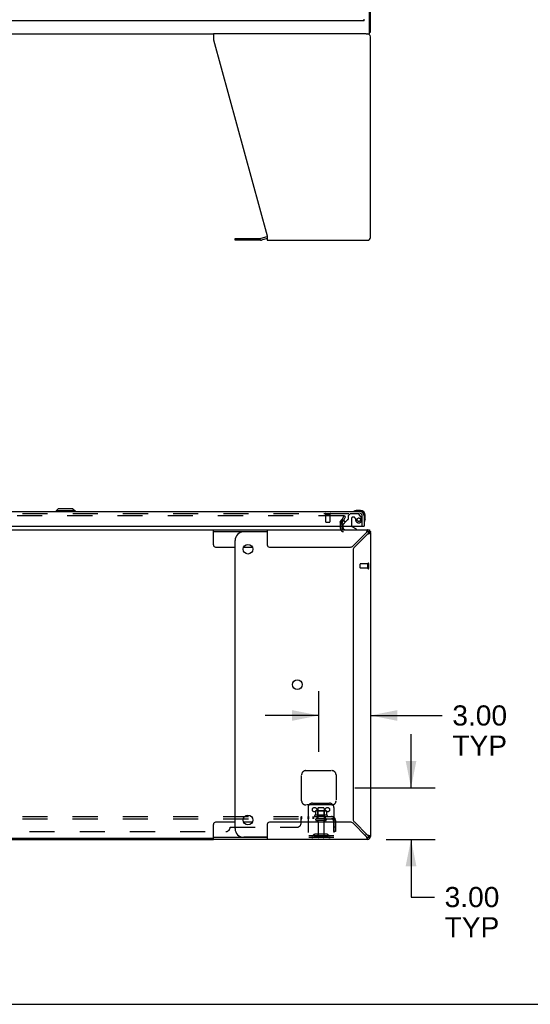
# Model space of a CAD drawing. Header units: inches. Extents: x 0 to 265, y 0 to 172.
# Tile 5 of 39: x 101 to 131, y 0 to 57. Entities that reach past the tile are written whole.
import ezdxf

# ---------------------------------------------------------------- set-up
doc = ezdxf.new("R2010")
doc.units = ezdxf.units.IN
doc.header["$LTSCALE"] = 14.592486
doc.header["$MEASUREMENT"] = 0
doc.linetypes.add('HIDDEN', pattern=[0.2, 0.1, -0.1])
doc.layers.get('0').update_dxf_attribs({"linetype": 'CONTINUOUS'})
for name, color, linetype in [('DEFAULT_2', 8, 'HIDDEN'), ('DIMENSIONS', 7, 'CONTINUOUS'), ('RIGHTHAND_DOOR_ASSEMBLY', 7, 'CONTINUOUS'), ('SUBPANEL', 7, 'CONTINUOUS')]:
    doc.layers.add(name, color=color, linetype=linetype)
doc.styles.get("Standard").update_dxf_attribs({"font": 'arial.ttf'})
doc.dimstyles.new('DIMSTYLE_1', dxfattribs={"dimtxt": 1.17052, "dimasz": 1.560694, "dimexe": 0.09, "dimexo": 0.07, "dimgap": 0.0375, "dimtad": 0, "dimtih": 1, "dimtoh": 1, "dimzin": 4, "dimdsep": 46, "dimtxsty": 'Standard', "dimblk": '_FILLED', "dimblk1": '_FILLED', "dimblk2": '_FILLED', "dimcen": 0.09, "dimadec": 3, "dimazin": 1, "dimtfac": 1, "dimtdec": 3, "dimtofl": 0, "dimtmove": 0, "dimatfit": 3, "dimldrblk": '_FILLED', "dimfxl": 0, "dimtolj": 1, "dimtzin": 4, "dimarcsym": 0})

# ---------------------------------------------------------------- blocks, each defined once
blk = doc.blocks.new('_FILLED')
at = {"color": 0, "linetype": 'ByBlock'}
blk.add_solid([(0, 0), (-1, 0.2), (-1, -0.2)], dxfattribs=at)
blk = doc.blocks.new('*D12')
at = {"layer": 'DIMENSIONS', "color": 2, "linetype": 'Continuous'}
for p, q in [((118.518, 14.683), (118.518, 18.202)), ((118.518, 16.797), (115.397, 16.797)), ((121.518, 16.797), (125.69, 16.797))]:
    blk.add_line(p, q, dxfattribs=at)
at = {"layer": 'DIMENSIONS', "color": 2, "linetype": 'Continuous', "xscale": 1.5606936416, "yscale": 1.5606936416, "zscale": 1.5606936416}
blk.add_blockref('_FILLED', (118.518, 16.797), dxfattribs=at)
at = {"layer": 'DIMENSIONS', "color": 2, "linetype": 'Continuous', "xscale": 1.5606936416, "yscale": 1.5606936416, "zscale": 1.5606936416, "rotation": 180}
blk.add_blockref('_FILLED', (121.518, 16.797), dxfattribs=at)
at = {"layer": 'DIMENSIONS', "color": 2, "linetype": 'Continuous', "insert": (126.275, 17.382), "char_height": 1.1705, "width": 3.18086, "attachment_point": 1, "line_spacing_factor": 0.9}
blk.add_mtext('3.00\\PTYP', dxfattribs=at)
blk = doc.blocks.new('*D13')
at = {"layer": 'DIMENSIONS', "color": 2, "linetype": 'Continuous'}
for p, q in [((123.876, 12.59), (123.876, 15.712)), ((120.611, 12.59), (125.281, 12.59)), ((122.422, 9.59), (125.281, 9.59)), ((123.876, 9.59), (123.876, 6.238)), ((123.876, 6.238), (125.242, 6.238))]:
    blk.add_line(p, q, dxfattribs=at)
at = {"layer": 'DIMENSIONS', "color": 2, "linetype": 'Continuous', "xscale": 1.5606936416, "yscale": 1.5606936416, "zscale": 1.5606936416}
for p, rotation in [((123.876, 12.59), 270), ((123.876, 9.59), 90)]:
    blk.add_blockref('_FILLED', p, dxfattribs=dict(at, rotation=rotation))
at = {"layer": 'DIMENSIONS', "color": 2, "linetype": 'Continuous', "insert": (125.827, 6.823), "char_height": 1.1705, "width": 3.18086, "attachment_point": 1, "line_spacing_factor": 0.9}
blk.add_mtext('3.00\\PTYP', dxfattribs=at)

msp = doc.modelspace()

# ---------------------------------------------------------------- linework, layer by layer
at = {"color": 3, "linetype": 'Continuous'}
for p, q in [((121.518, 56.534), (121.518, 128.326)), ((121.276, 56.43), (112.395, 56.43)), ((112.395, 56.43), (112.395, 56.09)), ((121.518, 44.597), (121.518, 56.264)), ((112.395, 56.09), (115.518, 44.679)), ((115.518, 44.679), (115.518, 44.43)), ((113.65, 44.537), (115.136, 44.537)), ((115.501, 44.633), (115.152, 44.539)), ((115.518, 44.43), (121.352, 44.43)), ((119.877, 28.011), (119.962, 28.158)), ((112.395, 27.59), (121.352, 27.59)), ((115.518, 27.59), (115.518, 26.715)), ((119.872, 27.913), (119.872, 27.995)), ((119.872, 27.675), (119.872, 27.794)), ((121.518, 27.486), (121.518, 27.452)), ((121.276, 27.424), (120.506, 26.655)), ((120.583, 26.579), (121.352, 27.348)), ((121.403, 27.363), (121.427, 27.371)), ((121.518, 27.424), (121.518, 9.757)), ((115.643, 26.59), (120.351, 26.59)), ((120.518, 26.423), (120.518, 10.758)), ((115.518, 10.465), (115.518, 9.59)), ((120.351, 10.59), (115.643, 10.59)), ((120.506, 10.526), (121.276, 9.757)), ((121.352, 9.833), (120.583, 10.602)), ((58.641, 9.59), (112.395, 9.59)), ((121.352, 9.59), (112.395, 9.59)), ((121.291, 9.705), (121.298, 9.681))]:
    msp.add_line(p, q, dxfattribs=at)
at = {"color": 7, "linetype": 'Continuous'}
for p, q in [((121.466, 56.43), (121.466, 57.787)), ((58.641, 56.43), (112.395, 56.43)), ((121.276, 56.43), (121.466, 56.43)), ((121.466, 56.534), (121.518, 56.534)), ((113.65, 44.433), (113.65, 44.537)), ((115.136, 44.433), (113.65, 44.433)), ((115.518, 44.529), (115.179, 44.439)), ((119.882, 28.177), (119.787, 28.011)), ((58.641, 27.59), (112.395, 27.59)), ((112.395, 26.715), (112.395, 27.59)), ((112.395, 27.486), (115.518, 27.486)), ((121.352, 27.59), (121.466, 27.59)), ((121.352, 27.486), (121.352, 27.59)), ((121.469, 27.542), (121.396, 27.468)), ((121.466, 27.59), (121.466, 27.545)), ((121.506, 27.486), (121.518, 27.486)), ((113.65, 10.215), (113.65, 26.965)), ((115.518, 27.465), (114.15, 27.465)), ((121.518, 27.424), (121.414, 27.424)), ((112.52, 26.59), (113.65, 26.59)), ((114.148, 26.59), (114.651, 26.59)), ((112.395, 9.59), (112.395, 10.465)), ((113.65, 10.59), (112.52, 10.59)), ((114.651, 10.59), (114.148, 10.59)), ((121.414, 9.757), (121.518, 9.757)), ((112.395, 9.642), (58.641, 9.642)), ((115.518, 9.694), (112.395, 9.694)), ((115.518, 9.715), (114.15, 9.715)), ((121.352, 9.59), (121.352, 9.694)), ((121.469, 9.639), (121.396, 9.713)), ((0, 0), (265.318, 0))]:
    msp.add_line(p, q, dxfattribs=at)
for points in [[(119.787, 28.011), (119.783, 28.009), (119.78, 28.006), (119.777, 28.003), (119.774, 28), (119.769, 27.996)], [(121.352, 27.486), (121.344, 27.486), (121.336, 27.483), (121.329, 27.48), (121.321, 27.475), (121.314, 27.468)], [(121.314, 27.468), (121.306, 27.461), (121.298, 27.452), (121.291, 27.443), (121.283, 27.434), (121.276, 27.424)], [(121.352, 27.348), (121.361, 27.355), (121.371, 27.363), (121.38, 27.371), (121.388, 27.378), (121.396, 27.386), (121.402, 27.393), (121.407, 27.401), (121.411, 27.409), (121.413, 27.416), (121.414, 27.424)], [(121.276, 9.757), (121.283, 9.747), (121.291, 9.738), (121.298, 9.729), (121.306, 9.72), (121.314, 9.713), (121.321, 9.706), (121.329, 9.701), (121.336, 9.697), (121.344, 9.695), (121.352, 9.694)], [(121.396, 9.795), (121.388, 9.803), (121.38, 9.81), (121.371, 9.818), (121.361, 9.825), (121.352, 9.833)], [(121.414, 9.757), (121.413, 9.765), (121.411, 9.772), (121.407, 9.78), (121.402, 9.787), (121.396, 9.795)]]:
    msp.add_lwpolyline(points, dxfattribs=at)
at = {"color": 3, "linetype": 'Continuous'}
for points in [[(121.298, 27.5), (121.291, 27.475), (121.283, 27.45), (121.276, 27.424)], [(121.352, 27.59), (121.344, 27.588), (121.336, 27.582), (121.329, 27.572), (121.321, 27.559), (121.314, 27.542), (121.306, 27.522), (121.298, 27.5)], [(121.497, 27.505), (121.501, 27.504), (121.502, 27.503), (121.504, 27.502), (121.505, 27.501), (121.506, 27.501), (121.507, 27.5), (121.509, 27.499), (121.51, 27.499), (121.51, 27.498), (121.511, 27.497), (121.512, 27.497), (121.513, 27.496), (121.513, 27.496), (121.514, 27.495), (121.515, 27.494), (121.515, 27.494), (121.516, 27.493), (121.516, 27.493), (121.516, 27.492), (121.517, 27.492), (121.517, 27.491), (121.517, 27.491), (121.517, 27.49), (121.518, 27.49), (121.518, 27.489), (121.518, 27.489), (121.518, 27.488), (121.518, 27.488), (121.518, 27.487), (121.518, 27.487), (121.518, 27.486)], [(121.352, 27.348), (121.378, 27.355), (121.403, 27.363)], [(121.427, 27.371), (121.45, 27.378), (121.469, 27.386), (121.486, 27.393), (121.5, 27.401), (121.51, 27.409), (121.516, 27.416), (121.518, 27.424)], [(121.276, 9.757), (121.283, 9.731), (121.291, 9.705)], [(121.427, 9.81), (121.403, 9.818), (121.378, 9.825), (121.352, 9.833)], [(121.518, 9.757), (121.516, 9.765), (121.51, 9.772), (121.5, 9.78), (121.486, 9.787), (121.469, 9.795), (121.45, 9.803), (121.427, 9.81)], [(121.298, 9.681), (121.306, 9.659), (121.314, 9.639), (121.321, 9.622), (121.329, 9.609), (121.336, 9.599), (121.344, 9.592), (121.352, 9.59)]]:
    msp.add_lwpolyline(points, dxfattribs=at)
at = {"color": 7, "linetype": 'Continuous'}
for centre in [(114.4, 26.465), (117.267, 18.59), (114.4, 10.715)]:
    msp.add_circle(centre, 0.281, dxfattribs=at)
at = {"color": 3, "linetype": 'Continuous'}
for centre, radius, start, end in [((121.352, 56.264), 0.167, 0, 90), ((115.136, 44.599), 0.0625, 270, 285), ((115.544, 44.472), 0.167, 98.961, 105), ((121.352, 44.597), 0.167, 270, 360), ((119.905, 27.995), 0.033, 150, 180), ((119.957, 27.675), 0.085, 180, 270), ((121.352, 27.424), 0.167, 0, 90), ((115.643, 26.715), 0.125, 180, 270), ((120.351, 26.81), 0.22, 270, 315), ((120.738, 26.423), 0.22, 135, 180), ((115.643, 10.465), 0.125, 90, 180), ((120.351, 10.37), 0.22, 45, 90), ((120.738, 10.758), 0.22, 180, 225), ((121.352, 9.757), 0.167, 270, 360)]:
    msp.add_arc(centre, radius, start, end, dxfattribs=at)
at = {"color": 7, "linetype": 'Continuous'}
for centre, radius, start, end in [((115.136, 44.599), 0.167, 270, 285), ((121.352, 27.424), 0.0625, 0, 90), ((114.15, 26.965), 0.5, 90, 180), ((112.52, 26.715), 0.125, 180, 270), ((112.52, 10.465), 0.125, 90, 180), ((114.15, 10.215), 0.5, 180, 270), ((120.892, 10.215), 0.5, 308.9378, 321.304), ((121.352, 9.757), 0.0625, 270, 360)]:
    msp.add_arc(centre, radius, start, end, dxfattribs=at)
at = {"layer": 'DEFAULT_2', "color": 8, "linetype": 'HIDDEN'}
for p, q in [((119.951, 28.403), (86.987, 28.403)), ((119.787, 28.063), (119.983, 28.403)), ((119.969, 28.378), (119.787, 28.063)), ((119.962, 28.158), (120.073, 28.351)), ((120.073, 28.351), (119.983, 28.403)), ((119.768, 27.675), (119.768, 27.995)), ((119.872, 27.794), (119.872, 27.913)), ((120.914, 25.372), (120.914, 25.6)), ((121.371, 25.61), (120.924, 25.61)), ((121.371, 25.362), (120.924, 25.362)), ((121.371, 25.344), (121.371, 25.628)), ((121.414, 25.344), (121.414, 25.628)), ((117.518, 11.84), (117.518, 13.34)), ((117.768, 13.59), (119.268, 13.59)), ((119.518, 13.34), (119.518, 11.84)), ((119.268, 11.59), (117.768, 11.59)), ((118.143, 11.694), (119.143, 11.694)), ((117.893, 11.444), (117.893, 9.694)), ((118.999, 10.989), (118.287, 10.989)), ((118.309, 10.919), (118.977, 10.919)), ((118.324, 11.234), (118.324, 11.016)), ((118.899, 11.255), (118.388, 11.255)), ((118.46, 11.235), (118.44, 11.255)), ((118.46, 10.939), (118.44, 10.919)), ((118.456, 11.389), (118.456, 10.794)), ((118.827, 11.235), (118.46, 11.235)), ((118.46, 10.939), (118.46, 11.235)), ((118.827, 10.939), (118.46, 10.939)), ((118.801, 11.419), (118.486, 11.419)), ((118.827, 11.235), (118.847, 11.255)), ((118.827, 10.939), (118.827, 11.235)), ((118.827, 10.939), (118.847, 10.919)), ((118.831, 11.389), (118.831, 10.794)), ((118.962, 11.234), (118.962, 11.016)), ((119.393, 11.444), (119.393, 9.694)), ((118.901, 10.794), (118.386, 10.794)), ((118.901, 10.684), (118.386, 10.684)), ((118.478, 10.622), (118.478, 9.724)), ((118.808, 10.622), (118.808, 9.724)), ((119.393, 9.798), (117.893, 9.798)), ((118.236, 9.867), (118.168, 9.818)), ((118.297, 9.783), (118.229, 9.734)), ((118.984, 9.888), (118.303, 9.888)), ((118.984, 9.784), (118.303, 9.784)), ((118.468, 9.888), (118.468, 9.784)), ((118.818, 9.888), (118.818, 9.784)), ((118.99, 9.783), (119.057, 9.734)), ((119.05, 9.867), (119.118, 9.818)), ((119.393, 9.694), (117.893, 9.694))]:
    msp.add_line(p, q, dxfattribs=at)
for points in [[(119.97, 28.391), (119.969, 28.393), (119.968, 28.395), (119.966, 28.396), (119.965, 28.398), (119.963, 28.399), (119.961, 28.4), (119.959, 28.401), (119.957, 28.402), (119.955, 28.403), (119.953, 28.403), (119.951, 28.403)], [(119.971, 28.386), (119.971, 28.385), (119.97, 28.383), (119.97, 28.382), (119.969, 28.38), (119.969, 28.378)], [(119.97, 28.391), (119.97, 28.389), (119.971, 28.387), (119.971, 28.386)], [(118.324, 11.016), (118.324, 11.015), (118.324, 11.014), (118.324, 11.013), (118.323, 11.012), (118.323, 11.011), (118.323, 11.01), (118.322, 11.01), (118.322, 11.01), (118.322, 11.009), (118.321, 11.009), (118.321, 11.009), (118.321, 11.008), (118.32, 11.008), (118.32, 11.008), (118.32, 11.008), (118.32, 11.007), (118.319, 11.007), (118.319, 11.007)], [(118.33, 11.243), (118.329, 11.243), (118.327, 11.241), (118.326, 11.24), (118.325, 11.239), (118.325, 11.237), (118.324, 11.235), (118.324, 11.234)], [(118.956, 11.243), (118.958, 11.243), (118.959, 11.241), (118.96, 11.24), (118.961, 11.239), (118.962, 11.237), (118.962, 11.235), (118.962, 11.234)], [(118.967, 11.007), (118.967, 11.007), (118.967, 11.007), (118.967, 11.008), (118.966, 11.008), (118.966, 11.008), (118.966, 11.008), (118.965, 11.009), (118.965, 11.009), (118.965, 11.009), (118.964, 11.01), (118.964, 11.01), (118.964, 11.01), (118.963, 11.011), (118.963, 11.012), (118.963, 11.013), (118.962, 11.014), (118.962, 11.015), (118.962, 11.016)]]:
    msp.add_lwpolyline(points, dxfattribs=at)
for centre in [(118.268, 11.319), (119.018, 11.319)]:
    msp.add_circle(centre, 0.128, dxfattribs=at)
for centre, radius, start, end in [((119.905, 27.995), 0.137, 150, 180), ((119.957, 27.675), 0.189, 180, 270), ((120.924, 25.6), 0.01, 90, 180), ((120.924, 25.372), 0.01, 180, 270), ((121.393, 25.628), 0.0215, 360, 180), ((121.393, 25.344), 0.0215, 180, 0), ((117.768, 13.34), 0.25, 90, 180), ((119.268, 13.34), 0.25, 0, 90), ((117.768, 11.84), 0.25, 180, 270), ((118.143, 11.444), 0.25, 90, 180), ((119.143, 11.444), 0.25, 0, 90), ((119.268, 11.84), 0.25, 270, 360), ((118.309, 10.958), 0.0384, 124.4497, 270), ((118.643, 10.389), 0.698, 117.6814, 120.6631), ((118.388, 11.114), 0.141, 90, 113.95), ((118.486, 11.389), 0.03, 90, 180), ((118.801, 11.389), 0.03, 0, 90), ((118.899, 11.114), 0.141, 66.05, 90), ((118.643, 10.389), 0.698, 59.3369, 62.3186), ((118.977, 10.958), 0.0384, 270, 55.5503), ((118.386, 10.739), 0.055, 90, 270), ((118.416, 10.622), 0.0625, 0, 90), ((118.871, 10.622), 0.0625, 90, 180), ((118.901, 10.739), 0.055, 270, 90), ((118.107, 9.902), 0.104, 270, 305.7539), ((118.107, 9.902), 0.208, 270, 305.7539), ((118.303, 9.774), 0.114, 90, 125.7539), ((118.303, 9.774), 0.01, 90, 125.7539), ((118.984, 9.774), 0.114, 54.2461, 90), ((118.984, 9.774), 0.01, 54.2461, 90), ((119.179, 9.902), 0.208, 234.2461, 270), ((119.179, 9.902), 0.104, 234.2461, 270), ((118.508, 9.724), 0.03, 180, 270), ((118.778, 9.724), 0.03, 270, 360)]:
    msp.add_arc(centre, radius, start, end, dxfattribs=at)
at = {"layer": 'RIGHTHAND_DOOR_ASSEMBLY', "color": 7, "linetype": 'Continuous'}
for p, q in [((121.143, 57.18), (121.143, 57.284)), ((103.366, 28.806), (103.248, 28.688)), ((104.351, 28.688), (103.248, 28.688)), ((103.248, 28.688), (103.248, 28.648)), ((104.232, 28.806), (103.366, 28.806)), ((104.232, 28.806), (104.351, 28.688)), ((104.351, 28.688), (104.351, 28.648)), ((120.646, 28.706), (120.684, 28.708)), ((120.94, 28.708), (120.684, 28.708)), ((121.143, 28.402), (121.143, 28.445)), ((121.203, 28.189), (121.2, 28.151)), ((121.203, 28.189), (121.203, 28.445)), ((119.914, 27.794), (119.914, 27.747)), ((120.024, 28.021), (119.943, 27.941)), ((120.701, 27.629), (120.463, 27.767)), ((120.701, 27.59), (120.701, 27.629)), ((121.123, 27.794), (121.143, 27.794))]:
    msp.add_line(p, q, dxfattribs=at)
at = {"layer": 'RIGHTHAND_DOOR_ASSEMBLY', "color": 3, "linetype": 'Continuous'}
for p, q in [((121.143, 57.18), (86.456, 57.18)), ((86.702, 28.648), (120.897, 28.648)), ((121.143, 28.402), (121.143, 27.794)), ((86.476, 27.794), (121.123, 27.794))]:
    msp.add_line(p, q, dxfattribs=at)
at = {"layer": 'RIGHTHAND_DOOR_ASSEMBLY', "color": 8, "linetype": 'HIDDEN'}
for p, q in [((86.702, 28.544), (120.897, 28.544)), ((118.897, 28.501), (119.181, 28.501)), ((118.915, 28.501), (118.915, 28.054)), ((119.163, 28.501), (119.163, 28.054)), ((120.163, 28.16), (120.024, 28.021)), ((120.347, 28.523), (120.221, 28.397)), ((120.221, 28.397), (120.221, 28.218)), ((120.799, 28.523), (120.347, 28.523)), ((120.413, 28.233), (120.413, 27.854)), ((120.544, 28.331), (120.511, 28.331)), ((120.642, 28.245), (120.642, 28.233)), ((120.965, 28.346), (120.863, 28.49)), ((121.039, 27.794), (121.039, 28.402)), ((118.925, 28.044), (119.153, 28.044)), ((119.914, 27.87), (119.914, 27.794)), ((120.071, 27.59), (120.701, 27.59))]:
    msp.add_line(p, q, dxfattribs=at)
at = {"layer": 'RIGHTHAND_DOOR_ASSEMBLY', "color": 3, "linetype": 'Continuous'}
msp.add_circle((119.893, 28.044), 0.133, dxfattribs=at)
at = {"layer": 'RIGHTHAND_DOOR_ASSEMBLY', "color": 8, "linetype": 'HIDDEN'}
msp.add_circle((120.839, 28.181), 0.101, dxfattribs=at)
at = {"layer": 'RIGHTHAND_DOOR_ASSEMBLY', "color": 7, "linetype": 'Continuous'}
for centre, radius, start, end in [((120.563, 28.66), 0.015, 120.8899, 173.6204), ((120.563, 28.663), 0.015, 186.3796, 270), ((120.684, 28.458), 0.25, 90, 120.8899), ((120.94, 28.445), 0.263, 0, 90), ((120.94, 28.445), 0.203, 0, 90), ((121.158, 28.068), 0.015, 180, 263.6204), ((121.155, 28.068), 0.015, 276.3796, 329.1101), ((120.953, 28.189), 0.25, 329.1101, 360), ((120.071, 27.747), 0.157, 180, 270), ((120.014, 27.87), 0.1, 135, 152.9825), ((120.513, 27.854), 0.1, 216.5468, 239.908)]:
    msp.add_arc(centre, radius, start, end, dxfattribs=at)
at = {"layer": 'RIGHTHAND_DOOR_ASSEMBLY', "color": 3, "linetype": 'Continuous'}
msp.add_arc((120.897, 28.402), 0.246, 0, 90, dxfattribs=at)
at = {"layer": 'RIGHTHAND_DOOR_ASSEMBLY', "color": 8, "linetype": 'HIDDEN'}
for centre, radius, start, end in [((118.897, 28.523), 0.0215, 90, 270), ((119.181, 28.523), 0.0215, 270, 90), ((120.233, 28.089), 0.1, 111.6096, 135), ((120.182, 28.218), 0.039, 291.6096, 360), ((120.511, 28.233), 0.098, 90, 180), ((120.544, 28.233), 0.098, 0, 90), ((121.035, 28.245), 0.393, 181.6599, 197.9298), ((120.839, 28.181), 0.187, 197.8482, 16.8439), ((120.799, 28.444), 0.079, 35.1, 90), ((120.897, 28.402), 0.142, 0, 90), ((120.649, 28.124), 0.386, 16.8439, 35.1), ((118.925, 28.054), 0.01, 180, 270), ((119.153, 28.054), 0.01, 270, 360), ((120.014, 27.87), 0.1, 152.9825, 180), ((120.513, 27.854), 0.1, 180, 216.5468)]:
    msp.add_arc(centre, radius, start, end, dxfattribs=at)
at = {"layer": 'SUBPANEL', "color": 8, "linetype": 'HIDDEN'}
for p, q in [((51.674, 10.919), (119.362, 10.919)), ((117.522, 10.794), (117.522, 10.919)), ((117.884, 10.919), (117.884, 10.794)), ((117.923, 10.919), (117.923, 10.794)), ((118.165, 10.919), (118.165, 10.794)), ((118.204, 10.919), (118.204, 10.794)), ((118.393, 10.919), (118.393, 10.794)), ((118.893, 10.919), (118.893, 10.794)), ((119.362, 10.794), (119.362, 10.919)), ((51.674, 10.794), (119.362, 10.794)), ((117.487, 10.544), (117.487, 10.865)), ((117.489, 10.868), (117.49, 10.87)), ((119.4, 10.865), (119.321, 10.769)), ((119.342, 10.794), (119.342, 10.795)), ((119.362, 10.682), (119.362, 10.044)), ((119.487, 10.682), (119.487, 10.044)), ((57.924, 10.044), (113.112, 10.044)), ((113.362, 10.294), (117.237, 10.294)), ((119.487, 10.294), (119.362, 10.294)), ((119.487, 10.044), (119.362, 10.044))]:
    msp.add_line(p, q, dxfattribs=at)
for points in [[(117.487, 10.865), (117.489, 10.868), (117.49, 10.87), (117.492, 10.874), (117.494, 10.877), (117.496, 10.881), (117.497, 10.885), (117.501, 10.893)], [(117.501, 10.893), (117.502, 10.897), (117.504, 10.9)], [(117.504, 10.9), (117.506, 10.904), (117.507, 10.907), (117.509, 10.91), (117.511, 10.913), (117.513, 10.915)], [(117.509, 10.91), (117.511, 10.913), (117.513, 10.915), (117.515, 10.917), (117.517, 10.918), (117.519, 10.919), (117.521, 10.919), (117.522, 10.919)], [(117.515, 10.917), (117.517, 10.918), (117.519, 10.919), (117.521, 10.919), (117.522, 10.919)], [(119.386, 10.889), (119.382, 10.897), (119.381, 10.9), (119.379, 10.904), (119.377, 10.907), (119.375, 10.91), (119.373, 10.913), (119.371, 10.915), (119.369, 10.917), (119.367, 10.918), (119.365, 10.919), (119.364, 10.919), (119.362, 10.919)], [(119.4, 10.865), (119.398, 10.868), (119.396, 10.87), (119.393, 10.874), (119.391, 10.877), (119.389, 10.881), (119.387, 10.885), (119.386, 10.889)], [(117.487, 10.769), (117.489, 10.769), (117.49, 10.768), (117.492, 10.768), (117.494, 10.769), (117.495, 10.769), (117.497, 10.77), (117.498, 10.771), (117.5, 10.772), (117.501, 10.773), (117.503, 10.775), (117.504, 10.776)], [(117.487, 10.769), (117.489, 10.769), (117.49, 10.768)], [(117.492, 10.768), (117.494, 10.769), (117.495, 10.769), (117.497, 10.77), (117.498, 10.771)], [(117.5, 10.772), (117.501, 10.773), (117.503, 10.775), (117.504, 10.776), (117.505, 10.778), (117.507, 10.78), (117.509, 10.784)], [(117.509, 10.784), (117.511, 10.786), (117.512, 10.788), (117.514, 10.789), (117.515, 10.791), (117.516, 10.792), (117.518, 10.793), (117.519, 10.794), (117.521, 10.794), (117.522, 10.794)], [(117.512, 10.788), (117.514, 10.789), (117.515, 10.791), (117.516, 10.792), (117.518, 10.793), (117.519, 10.794), (117.521, 10.794), (117.522, 10.794)], [(119.321, 10.769), (119.322, 10.769), (119.323, 10.768), (119.323, 10.768), (119.324, 10.769), (119.325, 10.769), (119.327, 10.77), (119.328, 10.771), (119.329, 10.772), (119.331, 10.773), (119.333, 10.775), (119.334, 10.776), (119.338, 10.78)], [(119.338, 10.78), (119.34, 10.782), (119.343, 10.784), (119.345, 10.786), (119.347, 10.788), (119.35, 10.789), (119.352, 10.791), (119.354, 10.792), (119.356, 10.793), (119.358, 10.794), (119.36, 10.794), (119.362, 10.794)], [(119.362, 10.854), (119.362, 10.854), (119.362, 10.854), (119.362, 10.854), (119.362, 10.854), (119.362, 10.853), (119.362, 10.853), (119.362, 10.852), (119.362, 10.852), (119.362, 10.851), (119.361, 10.85), (119.361, 10.85), (119.361, 10.849), (119.361, 10.848), (119.361, 10.847), (119.361, 10.847), (119.361, 10.846), (119.36, 10.845), (119.36, 10.844), (119.36, 10.844), (119.36, 10.843), (119.36, 10.842), (119.36, 10.841), (119.359, 10.84), (119.359, 10.839), (119.359, 10.839), (119.359, 10.838), (119.358, 10.837), (119.358, 10.836), (119.358, 10.835), (119.358, 10.834), (119.357, 10.833), (119.357, 10.832), (119.357, 10.831), (119.357, 10.831), (119.356, 10.83), (119.356, 10.829), (119.356, 10.828), (119.355, 10.827), (119.355, 10.826), (119.355, 10.825), (119.354, 10.824), (119.354, 10.823), (119.354, 10.822), (119.353, 10.82), (119.353, 10.819), (119.352, 10.818), (119.352, 10.817), (119.352, 10.816), (119.351, 10.815), (119.351, 10.814), (119.35, 10.813), (119.35, 10.812), (119.349, 10.811), (119.349, 10.81), (119.349, 10.809), (119.348, 10.808), (119.348, 10.807), (119.347, 10.806), (119.347, 10.805), (119.346, 10.804), (119.346, 10.804), (119.346, 10.803), (119.345, 10.802), (119.345, 10.801), (119.344, 10.8), (119.344, 10.799), (119.344, 10.799), (119.343, 10.798), (119.343, 10.797), (119.342, 10.796), (119.342, 10.796), (119.342, 10.795), (119.341, 10.794), (119.341, 10.794), (119.341, 10.793), (119.34, 10.792), (119.34, 10.792), (119.34, 10.791), (119.339, 10.791), (119.339, 10.791)], [(119.339, 10.791), (119.339, 10.791), (119.339, 10.79), (119.339, 10.79), (119.339, 10.79), (119.339, 10.791), (119.339, 10.791), (119.34, 10.791), (119.34, 10.792), (119.34, 10.792), (119.34, 10.792), (119.341, 10.793), (119.341, 10.793), (119.342, 10.794)], [(119.362, 10.851), (119.362, 10.852), (119.362, 10.852), (119.362, 10.853), (119.362, 10.853), (119.362, 10.854), (119.362, 10.854), (119.362, 10.854), (119.362, 10.854)]]:
    msp.add_lwpolyline(points, dxfattribs=at)
for centre, radius, start, end in [((119.25, 10.682), 0.237, 0, 90), ((117.237, 10.544), 0.25, 270, 360), ((119.25, 10.682), 0.112, 0, 90), ((113.112, 10.294), 0.25, 270, 360)]:
    msp.add_arc(centre, radius, start, end, dxfattribs=at)

# ---------------------------------------------------------------- dimensions: what is measured, and where the dimension line sits
at = {"layer": 'DIMENSIONS', "color": 2, "linetype": 'Continuous'}
for base, p1, p2, angle, picture, middle in [((118.518, 16.797), (121.518, 9.779), (118.518, 14.613), 180, '*D12', (127.866, 15.919)), ((123.876, 12.59), (122.352, 9.59), (120.541, 12.59), 90, '*D13', (127.417, 5.36))]:
    dim = msp.add_linear_dim(base=base, p1=p1, p2=p2, angle=angle, text='<>\\PTYP', dimstyle='DIMSTYLE_1', dxfattribs=at)
    dim.commit()
    dim.dimension.update_dxf_attribs({"geometry": picture, "text_midpoint": middle, "dimtype": 160})

doc.saveas('drawing.dxf')
